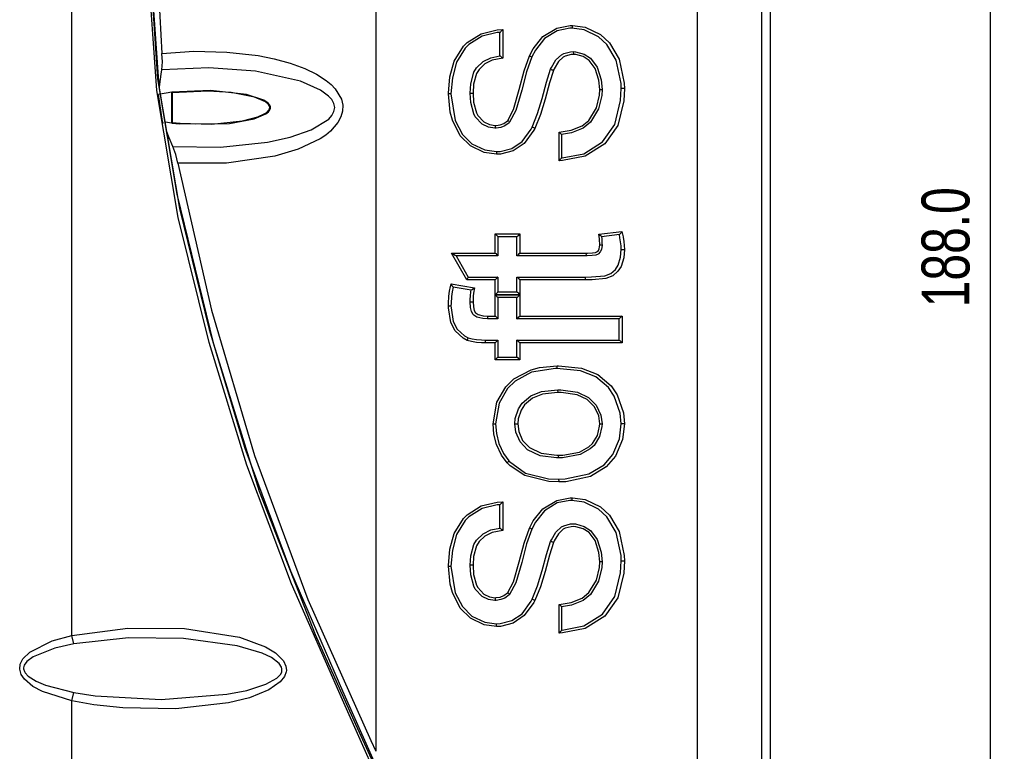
# Model space of a CAD drawing. Extents: x 28 to 402, y 197 to 629.
# Tile 10 of 13: x 94 to 166, y 464 to 517. Entities that reach past the tile are written whole.
import ezdxf

# ---------------------------------------------------------------- set-up
doc = ezdxf.new("R2010")
doc.units = 0
doc.header["$MEASUREMENT"] = 0
doc.header["$PDSIZE"] = -1
doc.layers.get('0').update_dxf_attribs({"linetype": 'CONTINUOUS'})
doc.layers.get('DEFPOINTS').update_dxf_attribs({"linetype": 'CONTINUOUS'})
doc.styles.add('SLDTEXTSTYLE0', font='txt', dxfattribs={"width": 0.75})
doc.dimstyles.new('SLDDIMSTYLE0', dxfattribs={"dimtxt": 3.5, "dimasz": 3, "dimexe": 1, "dimexo": 0.0625, "dimgap": 0.875, "dimtad": 2, "dimdec": 1, "dimzin": 4, "dimtxsty": 'STANDARD', "dimblk1": 'CLOSED', "dimblk2": 'CLOSED', "dimsah": 1, "dimcen": 0.09, "dimclrd": 7, "dimclre": 7, "dimclrt": 7, "dimazin": 3, "dimtfac": 1, "dimtdec": 4, "dimtofl": 0, "dimtmove": 0, "dimatfit": 3, "dimtolj": 1, "dimtzin": 12})

# ---------------------------------------------------------------- blocks, each defined once
blk = doc.blocks.new('_CLOSED')
at = {"color": 0, "linetype": 'BYBLOCK'}
for p, q in [((-1, 0.166667), (0, 0)), ((-1, 0.166667), (-1, -0.166667)), ((0, 0), (-1, -0.166667)), ((0, 0), (-1, 0))]:
    blk.add_line(p, q, dxfattribs=at)
blk = doc.blocks.new('*D5')
at = {"color": 7}
for p, q in [((154.245, 595.885), (165.914, 595.885)), ((164.914, 407.885), (164.914, 595.885)), ((154.245, 407.885), (165.914, 407.885))]:
    blk.add_line(p, q, dxfattribs=at)
at = {"layer": 'DEFPOINTS', "color": 7}
for p in [(153.245, 595.885), (153.245, 407.885)]:
    blk.add_point(p, dxfattribs=at)
at = {"xscale": 3, "yscale": 3}
for p, rotation in [((164.914, 595.885), 90.0000000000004), ((164.914, 407.885), 270.0000000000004)]:
    blk.add_blockref('_CLOSED', p, dxfattribs=dict(at, rotation=rotation))
at = {"color": 7, "insert": (163.414, 496.078), "char_height": 3.5, "attachment_point": 7, "rotation": 90, "style": 'SLDTEXTSTYLE0'}
blk.add_mtext('188.0', dxfattribs=at)

msp = doc.modelspace()

# ---------------------------------------------------------------- linework, layer by layer
at = {"color": 7, "linetype": 'CONTINUOUS'}
for p, q in [((148.797, 582.737), (148.797, 420.632)), ((119.951, 581.873), (119.951, 463.605)), ((143.475, 421.43), (143.475, 581.94)), ((148.149, 582.089), (148.149, 421.28)), ((97.745, 472.077), (97.745, 581.36)), ((103.97, 520.654), (104.323, 514.652)), ((129.249, 516.394), (129.249, 514.292)), ((134.3, 516.491), (134.3, 516.491)), ((129.032, 514.468), (129.032, 516.18)), ((134.383, 514.78), (134.383, 514.78)), ((129.032, 514.468), (129.033, 514.468)), ((131.366, 514.386), (131.366, 514.386)), ((132.744, 513.486), (132.744, 513.486)), ((105.033, 511.806), (104.078, 511.652)), ((104.368, 509.662), (104.078, 511.652)), ((105.033, 511.818), (105.033, 511.806)), ((105.033, 509.563), (105.033, 511.806)), ((105.045, 509.562), (105.045, 511.807)), ((105.08, 511.775), (105.08, 509.612)), ((104.429, 509.513), (104.368, 509.662)), ((104.557, 509.634), (105.033, 509.563)), ((105.033, 509.563), (105.033, 509.551)), ((106.745, 509.441), (106.759, 509.455)), ((129.737, 509.614), (129.737, 509.614)), ((131.4, 509.259), (131.4, 509.259)), ((133.369, 506.793), (133.369, 508.889)), ((133.544, 508.713), (133.544, 506.999)), ((133.544, 508.712), (133.544, 508.713)), ((133.544, 506.999), (133.544, 507.001)), ((128.692, 500.044), (128.692, 501.444)), ((128.692, 501.444), (130.496, 501.444)), ((130.278, 501.244), (128.877, 501.244)), ((128.877, 501.244), (128.877, 499.844)), ((130.277, 499.844), (130.278, 501.244)), ((130.496, 501.444), (130.496, 500.044)), ((136.273, 501.42), (137.959, 501.62)), ((137.77, 501.4), (136.461, 501.244)), ((126.613, 498.088), (125.499, 500.044)), ((125.499, 500.044), (128.692, 500.044)), ((125.833, 499.844), (126.718, 498.288)), ((128.877, 499.844), (125.833, 499.844)), ((128.877, 499.844), (128.877, 499.844)), ((130.278, 499.844), (130.277, 499.844)), ((135.309, 499.844), (130.278, 499.844)), ((130.496, 500.044), (135.337, 500.044)), ((135.309, 499.844), (135.309, 499.844)), ((126.718, 498.288), (128.877, 498.288)), ((128.877, 498.288), (128.877, 497.199)), ((128.877, 498.288), (128.877, 498.288)), ((130.277, 498.288), (130.278, 498.288)), ((130.278, 497.199), (130.277, 498.288)), ((130.278, 498.288), (135.253, 498.288)), ((125.458, 497.788), (127.172, 497.503)), ((126.932, 497.338), (125.607, 497.559)), ((128.692, 498.088), (126.613, 498.088)), ((128.692, 496.999), (128.692, 498.088)), ((130.496, 498.088), (130.496, 496.999)), ((135.281, 498.088), (130.496, 498.088)), ((130.496, 496.999), (128.692, 496.999)), ((128.692, 495.438), (128.692, 496.993)), ((128.692, 496.993), (130.496, 496.993)), ((128.877, 497.199), (130.278, 497.199)), ((128.877, 496.793), (128.877, 495.238)), ((130.278, 496.793), (128.877, 496.793)), ((130.277, 495.238), (130.278, 496.793)), ((130.496, 496.993), (130.496, 495.438)), ((128.142, 495.438), (128.692, 495.438)), ((130.496, 495.438), (137.978, 495.438)), ((137.978, 495.438), (137.978, 493.482)), ((128.877, 495.238), (128.126, 495.238)), ((128.877, 495.238), (128.877, 495.238)), ((130.278, 495.238), (130.277, 495.238)), ((137.747, 495.238), (130.278, 495.238)), ((137.745, 493.682), (137.745, 495.238)), ((126.706, 493.847), (126.706, 493.847)), ((127.975, 493.682), (128.877, 493.682)), ((128.692, 493.482), (127.988, 493.482)), ((128.692, 492.237), (128.692, 493.482)), ((128.877, 493.682), (128.877, 492.437)), ((128.877, 493.682), (128.877, 493.682)), ((130.278, 492.437), (130.277, 493.682)), ((130.277, 493.682), (130.278, 493.682)), ((130.278, 493.682), (137.747, 493.682)), ((130.496, 493.482), (130.496, 492.237)), ((137.978, 493.482), (130.496, 493.482)), ((130.496, 492.237), (128.692, 492.237)), ((128.877, 492.437), (130.278, 492.437)), ((133.26, 490.043), (133.26, 490.043)), ((129.696, 484.843), (129.696, 484.843)), ((129.032, 479.93), (129.032, 481.642)), ((129.249, 481.856), (129.249, 479.754)), ((134.3, 481.953), (134.3, 481.953)), ((129.032, 479.93), (129.033, 479.93)), ((131.366, 479.848), (131.366, 479.848)), ((132.744, 478.948), (132.744, 478.948)), ((129.737, 475.076), (129.737, 475.076)), ((131.4, 474.721), (131.4, 474.721)), ((133.369, 472.254), (133.369, 474.351)), ((133.544, 474.175), (133.544, 472.461)), ((133.544, 474.174), (133.544, 474.175)), ((133.544, 472.461), (133.544, 472.462)), ((97.882, 471.464), (97.745, 472.077)), ((97.745, 467.292), (97.882, 467.906)), ((97.745, 441.907), (97.745, 467.292))]:
    msp.add_line(p, q, dxfattribs=at)
at = {"color": 7, "linetype": 'CONTINUOUS', "flags": 128}
for points in [[(128.404, 431.804), (127.833, 438.075), (126.595, 444.268), (124.747, 450.292), (121.302, 458.893), (117.524, 467.367), (113.804, 475.86), (110.534, 484.521), (107.773, 493.506), (105.511, 502.656), (103.947, 511.924), (103.28, 521.265), (103.592, 531.043), (104.713, 540.784), (106.44, 550.43), (108.094, 557.811), (109.997, 565.132), (111.169, 568.77), (112.457, 572.385), (113.565, 576.031), (114.199, 579.764)], [(114.467, 579.746), (113.832, 576), (112.718, 572.342), (111.422, 568.716), (110.244, 565.066), (106.673, 550.384), (104.926, 540.755), (103.783, 531.03), (103.46, 521.268), (104.103, 512.248), (105.603, 503.297), (107.763, 494.456), (110.383, 485.765), (113.712, 476.802), (117.534, 468.022), (121.435, 459.268), (125.003, 450.387), (126.866, 444.337), (128.113, 438.114), (128.686, 431.814)], [(128.691, 431.797), (128.088, 438.776), (126.558, 445.664), (124.24, 452.434), (121.473, 459.045), (118.502, 465.578), (115.555, 472.12), (111.451, 482.6), (108.117, 493.371), (105.435, 504.35), (104.033, 512.784), (103.468, 521.265), (103.71, 529.79), (104.602, 538.352), (105.99, 546.888), (107.969, 556.19), (110.345, 565.405), (111.168, 568.281), (112.032, 571.146), (112.19, 571.637)], [(125.263, 511.68), (125.264, 511.741), (125.372, 512.931), (125.696, 514.074), (126.364, 515.166), (126.643, 515.446), (127.667, 516.087), (128.839, 516.365), (129.249, 516.394)], [(129.033, 516.18), (129.044, 516.187), (129.066, 516.207), (129.109, 516.249), (129.18, 516.322), (129.247, 516.392), (129.249, 516.394)], [(131.203, 514.466), (131.473, 514.992), (132.169, 515.875), (133.184, 516.496), (134.175, 516.688), (134.329, 516.691)], [(134.3, 516.491), (134.3, 516.491), (134.155, 516.488), (133.23, 516.308), (132.284, 515.73), (131.624, 514.89), (131.366, 514.386)], [(134.329, 516.691), (134.329, 516.679), (134.328, 516.647), (134.324, 516.585), (134.317, 516.535), (134.309, 516.502), (134.3, 516.491)], [(137.9, 512.084), (137.888, 512.453), (137.531, 514.144), (136.858, 515.288), (136.235, 515.861), (135.185, 516.369), (134.3, 516.491), (134.3, 516.491)], [(134.329, 516.691), (135.268, 516.561), (136.381, 516.024), (137.042, 515.418), (137.749, 514.218), (138.122, 512.463), (138.134, 512.085)], [(129.033, 516.18), (129.032, 516.18), (128.839, 516.165), (127.729, 515.902), (126.765, 515.297), (126.503, 515.034), (125.871, 513.997), (125.556, 512.861), (125.454, 511.68)], [(104.323, 514.652), (106.649, 514.805), (109.055, 514.749), (111.354, 514.484), (112.536, 514.251), (113.692, 513.939), (114.78, 513.543), (115.631, 513.13), (116.337, 512.672), (116.693, 512.374), (116.989, 512.063), (117.441, 511.297), (117.538, 510.859), (117.524, 510.417), (117.408, 510), (117.193, 509.592), (116.654, 508.971), (116.298, 508.678), (115.884, 508.398), (114.277, 507.636), (112.572, 507.134), (109.048, 506.625), (105.486, 506.619)], [(132.744, 513.486), (132.798, 513.608), (133.13, 514.181), (133.541, 514.552), (133.7, 514.637), (134.203, 514.769), (134.383, 514.78), (134.383, 514.78)], [(134.383, 514.78), (134.564, 514.769), (135.189, 514.592), (135.656, 514.289), (136.145, 513.645), (136.444, 512.712), (136.5, 512.008)], [(134.383, 514.78), (134.392, 514.768), (134.399, 514.735), (134.405, 514.685), (134.409, 514.622), (134.41, 514.589), (134.41, 514.579)], [(104.304, 513.456), (104.357, 514.039), (104.323, 514.652)], [(126.854, 511.748), (126.898, 512.43), (127.135, 513.263), (127.33, 513.597), (127.802, 514.055), (128.379, 514.334), (129.032, 514.468), (129.032, 514.468)], [(129.249, 514.292), (128.457, 514.144), (127.928, 513.89), (127.505, 513.48), (127.329, 513.178), (127.109, 512.402), (127.067, 511.747)], [(129.033, 514.468), (129.044, 514.462), (129.068, 514.445), (129.112, 514.409), (129.182, 514.35), (129.247, 514.294), (129.249, 514.292)], [(129.61, 509.752), (130.024, 510.536), (130.45, 511.997), (130.816, 513.367), (131.203, 514.466)], [(131.366, 514.386), (130.988, 513.311), (130.625, 511.949), (130.193, 510.467), (129.737, 509.614), (129.737, 509.614)], [(131.203, 514.466), (131.217, 514.46), (131.226, 514.456), (131.283, 514.43), (131.328, 514.408), (131.357, 514.393), (131.366, 514.386)], [(134.41, 514.579), (134.246, 514.57), (133.811, 514.456), (133.67, 514.381), (133.311, 514.057), (133.004, 513.526), (132.952, 513.408)], [(136.33, 512.01), (136.277, 512.678), (135.996, 513.553), (135.553, 514.138), (135.131, 514.412), (134.574, 514.57), (134.41, 514.579)], [(104.138, 512.153), (104.166, 512.389), (104.26, 513.126), (104.304, 513.456)], [(105.119, 507.84), (108.596, 507.79), (112.032, 508.159), (113.685, 508.524), (115.238, 509.054), (116.531, 509.849), (116.755, 510.11), (116.902, 510.395), (116.951, 510.698), (116.892, 510.995), (116.739, 511.274), (116.512, 511.53), (115.919, 511.966), (114.454, 512.606), (111.16, 513.344), (107.747, 513.603), (104.304, 513.456)], [(131.4, 509.259), (131.793, 510.245), (132.119, 511.356), (132.44, 512.546), (132.744, 513.486), (132.744, 513.486)], [(132.952, 513.408), (132.655, 512.493), (132.335, 511.304), (132.004, 510.182), (131.599, 509.167)], [(132.744, 513.486), (132.756, 513.485), (132.787, 513.475), (132.834, 513.457), (132.892, 513.434), (132.935, 513.416), (132.952, 513.408)], [(105.033, 509.551), (105.603, 509.492), (109.265, 509.531), (111.062, 509.867), (111.908, 510.222), (112.108, 510.38), (112.21, 510.515), (112.25, 510.63), (112.247, 510.753), (112.209, 510.856), (112.093, 511.004), (111.783, 511.221), (110.503, 511.643), (107.882, 511.935), (105.033, 511.818)], [(105.08, 509.594), (105.649, 509.536), (107.941, 509.483), (110.222, 509.717), (111.332, 510.003), (111.854, 510.242), (112.011, 510.353), (112.144, 510.495), (112.194, 510.593), (112.208, 510.704), (112.185, 510.799), (112.109, 510.92), (111.902, 511.096), (111.088, 511.447), (109.39, 511.778), (107.67, 511.894), (105.08, 511.775)], [(106.759, 511.915), (106.754, 511.92), (106.745, 511.928)], [(138.134, 512.085), (138.091, 511.174), (137.648, 509.379), (136.704, 508.024), (135.265, 507.125), (133.621, 506.803), (133.369, 506.793)], [(133.369, 508.889), (134.241, 509.028), (135.054, 509.346), (135.546, 509.75), (136.094, 510.662), (136.31, 511.597), (136.33, 512.01)], [(133.544, 507.001), (133.544, 507.001), (133.588, 507.002), (135.165, 507.312), (136.535, 508.169), (137.432, 509.459), (137.858, 511.194), (137.9, 512.084)], [(136.5, 512.008), (136.479, 511.58), (136.251, 510.591), (135.665, 509.616), (135.129, 509.174), (134.264, 508.835), (133.544, 508.712)], [(136.33, 512.01), (136.343, 512.009), (136.406, 512.009), (136.456, 512.009), (136.489, 512.008), (136.5, 512.008)], [(138.134, 512.085), (138.119, 512.085), (138.056, 512.085), (137.994, 512.084), (137.944, 512.084), (137.911, 512.084), (137.9, 512.084)], [(128.792, 507.267), (127.885, 507.394), (126.881, 507.876), (126.135, 508.608), (125.557, 509.758), (125.395, 510.359), (125.263, 511.68)], [(125.454, 511.68), (125.443, 511.68), (125.41, 511.68), (125.36, 511.68), (125.298, 511.68), (125.275, 511.68), (125.263, 511.68)], [(125.454, 511.68), (125.765, 509.742), (126.286, 508.726), (126.984, 508.039), (127.928, 507.586), (128.777, 507.467), (128.777, 507.467)], [(126.854, 511.748), (126.865, 511.748), (126.898, 511.748), (126.948, 511.748), (127.01, 511.747), (127.05, 511.747), (127.067, 511.747)], [(128.665, 509.179), (128.665, 509.179), (128.203, 509.243), (127.733, 509.472), (127.229, 510.009), (127.116, 510.223), (126.897, 511.054), (126.854, 511.748)], [(127.067, 511.747), (127.108, 511.08), (127.312, 510.303), (127.412, 510.115), (127.865, 509.634), (128.271, 509.436), (128.679, 509.379)], [(128.679, 509.379), (128.765, 509.383), (129.064, 509.427), (129.319, 509.529), (129.581, 509.726), (129.61, 509.752)], [(129.61, 509.752), (129.616, 509.747), (129.632, 509.731), (129.676, 509.687), (129.71, 509.65), (129.732, 509.625), (129.737, 509.614)], [(129.737, 509.614), (129.737, 509.614), (129.699, 509.579), (129.397, 509.353), (129.101, 509.234), (128.761, 509.183), (128.665, 509.179), (128.665, 509.179)], [(128.679, 509.379), (128.679, 509.368), (128.679, 509.335), (128.678, 509.273), (128.675, 509.223), (128.67, 509.19), (128.665, 509.179)], [(128.777, 507.467), (128.777, 507.467), (129.055, 507.481), (129.906, 507.702), (130.653, 508.209), (131.324, 509.118), (131.4, 509.259)], [(131.599, 509.167), (131.52, 509.022), (130.811, 508.065), (130.005, 507.52), (129.088, 507.281), (128.792, 507.267)], [(131.4, 509.259), (131.412, 509.257), (131.442, 509.244), (131.487, 509.223), (131.543, 509.196), (131.586, 509.174), (131.599, 509.167)], [(105.119, 507.84), (104.858, 508.464), (104.678, 508.905)], [(133.369, 508.889), (133.371, 508.887), (133.392, 508.868), (133.467, 508.798), (133.514, 508.751), (133.536, 508.727), (133.544, 508.713)], [(105.486, 506.619), (105.339, 507.256), (105.119, 507.84)], [(128.777, 507.467), (128.782, 507.456), (128.787, 507.423), (128.79, 507.373), (128.792, 507.311), (128.792, 507.278), (128.792, 507.267)], [(133.369, 506.793), (133.371, 506.795), (133.392, 506.817), (133.47, 506.903), (133.516, 506.958), (133.536, 506.984), (133.544, 506.999)], [(105.486, 506.619), (107.957, 495.866), (111.081, 485.235), (114.986, 474.702), (119.587, 464.397), (119.951, 463.605)], [(128.692, 501.444), (128.694, 501.442), (128.732, 501.404), (128.806, 501.327), (128.849, 501.28), (128.869, 501.257), (128.877, 501.245)], [(130.496, 501.444), (130.494, 501.442), (130.428, 501.377), (130.357, 501.31), (130.313, 501.27), (130.29, 501.251), (130.278, 501.244)], [(136.461, 501.246), (136.451, 501.261), (136.428, 501.285), (136.375, 501.334), (136.288, 501.408), (136.275, 501.418), (136.273, 501.42)], [(136.33, 500.636), (136.328, 500.753), (136.318, 500.928), (136.306, 501.087), (136.29, 501.246), (136.273, 501.42)], [(136.461, 501.246), (136.461, 501.244), (136.475, 501.105), (136.488, 500.941), (136.498, 500.76), (136.5, 500.634)], [(137.9, 500.304), (137.891, 500.58), (137.891, 500.584), (137.861, 500.861), (137.813, 501.165), (137.766, 501.4)], [(137.77, 501.4), (137.785, 501.41), (137.81, 501.433), (137.851, 501.48), (137.912, 501.556), (137.957, 501.618), (137.959, 501.62)], [(137.959, 501.62), (138.039, 501.229), (138.044, 501.202), (138.093, 500.887), (138.124, 500.598), (138.134, 500.302)], [(136.5, 500.634), (136.461, 500.308), (136.374, 500.124), (136.241, 499.99), (136.212, 499.97), (136.037, 499.895), (135.783, 499.86), (135.413, 499.845), (135.309, 499.844)], [(135.337, 500.044), (135.44, 500.045), (135.796, 500.06), (136.02, 500.089), (136.131, 500.136), (136.151, 500.15), (136.243, 500.242), (136.298, 500.36), (136.33, 500.636)], [(136.33, 500.636), (136.344, 500.636), (136.406, 500.635), (136.456, 500.635), (136.489, 500.634), (136.5, 500.634)], [(125.499, 500.044), (125.501, 500.043), (125.634, 499.965), (125.752, 499.895), (125.804, 499.863), (125.826, 499.849), (125.833, 499.844)], [(128.692, 500.044), (128.694, 500.042), (128.732, 500.004), (128.806, 499.927), (128.849, 499.88), (128.869, 499.856), (128.877, 499.845)], [(130.496, 500.044), (130.494, 500.042), (130.428, 499.977), (130.357, 499.909), (130.313, 499.87), (130.29, 499.851), (130.278, 499.844)], [(135.253, 498.288), (135.739, 498.296), (136.712, 498.386), (137.154, 498.555), (137.481, 498.839), (137.69, 499.16), (137.861, 499.738), (137.9, 500.304)], [(138.134, 500.302), (138.092, 499.708), (137.904, 499.073), (137.666, 498.71), (137.293, 498.385), (136.782, 498.19), (135.776, 498.096), (135.281, 498.088)], [(135.337, 500.044), (135.336, 500.008), (135.336, 500), (135.333, 499.938), (135.326, 499.888), (135.318, 499.855), (135.309, 499.844)], [(137.9, 500.304), (137.911, 500.304), (137.944, 500.303), (137.994, 500.303), (138.056, 500.303), (138.12, 500.302), (138.134, 500.302)], [(126.613, 498.088), (126.615, 498.091), (126.653, 498.158), (126.683, 498.214), (126.704, 498.254), (126.716, 498.279), (126.718, 498.288)], [(128.877, 498.288), (128.869, 498.276), (128.849, 498.253), (128.806, 498.205), (128.732, 498.128), (128.694, 498.09), (128.692, 498.088)], [(130.278, 498.288), (130.29, 498.281), (130.313, 498.263), (130.357, 498.223), (130.428, 498.156), (130.494, 498.09), (130.496, 498.088)], [(135.253, 498.288), (135.262, 498.277), (135.271, 498.245), (135.277, 498.193), (135.281, 498.088)], [(125.263, 496.18), (125.267, 496.362), (125.307, 496.894), (125.355, 497.25), (125.421, 497.602), (125.458, 497.788)], [(125.607, 497.559), (125.607, 497.559), (125.544, 497.217), (125.497, 496.872), (125.458, 496.357), (125.454, 496.181)], [(125.607, 497.559), (125.602, 497.571), (125.587, 497.596), (125.554, 497.647), (125.498, 497.73), (125.459, 497.786), (125.458, 497.788)], [(126.932, 497.338), (126.943, 497.343), (126.967, 497.358), (127.014, 497.39), (127.091, 497.445), (127.17, 497.501), (127.172, 497.503)], [(127.172, 497.503), (127.112, 497.107), (127.086, 496.886), (127.072, 496.661), (127.067, 496.468)], [(126.854, 496.468), (126.86, 496.669), (126.875, 496.904), (126.917, 497.238), (126.932, 497.338)], [(128.877, 497.199), (128.869, 497.187), (128.849, 497.164), (128.806, 497.116), (128.732, 497.039), (128.694, 497.001), (128.692, 496.999)], [(128.877, 496.794), (128.869, 496.806), (128.849, 496.829), (128.806, 496.876), (128.732, 496.953), (128.694, 496.991), (128.692, 496.993)], [(130.278, 497.199), (130.29, 497.192), (130.313, 497.174), (130.357, 497.134), (130.428, 497.067), (130.494, 497.001), (130.496, 496.999)], [(130.278, 496.793), (130.29, 496.8), (130.313, 496.819), (130.357, 496.859), (130.428, 496.926), (130.494, 496.991), (130.496, 496.993)], [(125.263, 496.18), (125.277, 496.18), (125.298, 496.18), (125.36, 496.18), (125.41, 496.181), (125.443, 496.181), (125.454, 496.181)], [(126.643, 493.661), (126.343, 493.813), (125.763, 494.356), (125.437, 494.972), (125.266, 496.038), (125.263, 496.18)], [(125.454, 496.181), (125.458, 496.044), (125.617, 495.037), (125.914, 494.475), (126.435, 493.984), (126.706, 493.847), (126.706, 493.847)], [(126.854, 496.468), (126.865, 496.468), (126.898, 496.468), (126.948, 496.468), (127.01, 496.468), (127.054, 496.468), (127.067, 496.468)], [(128.126, 495.238), (128.125, 495.238), (127.778, 495.256), (127.357, 495.36), (127.134, 495.504), (127.088, 495.554), (126.964, 495.77), (126.883, 496.072), (126.854, 496.468)], [(127.067, 496.468), (127.093, 496.104), (127.162, 495.844), (127.255, 495.682), (127.287, 495.648), (127.448, 495.544), (127.815, 495.454), (128.142, 495.438)], [(128.126, 495.238), (128.13, 495.249), (128.135, 495.281), (128.139, 495.332), (128.141, 495.394), (128.142, 495.418), (128.142, 495.438)], [(128.877, 495.238), (128.869, 495.25), (128.849, 495.273), (128.806, 495.321), (128.732, 495.398), (128.694, 495.436), (128.692, 495.438)], [(130.278, 495.238), (130.29, 495.245), (130.313, 495.263), (130.357, 495.303), (130.428, 495.37), (130.494, 495.436), (130.496, 495.438)], [(137.978, 495.438), (137.976, 495.436), (137.91, 495.37), (137.836, 495.303), (137.789, 495.263), (137.763, 495.245), (137.747, 495.238)], [(126.643, 493.661), (126.646, 493.669), (126.658, 493.698), (126.679, 493.756), (126.696, 493.804), (126.705, 493.835), (126.706, 493.847)], [(127.988, 493.482), (127.695, 493.487), (127.314, 493.514), (126.968, 493.565), (126.643, 493.661)], [(126.706, 493.847), (126.706, 493.847), (126.998, 493.761), (127.323, 493.712), (127.688, 493.687), (127.975, 493.682)], [(127.988, 493.482), (127.988, 493.511), (127.988, 493.526), (127.986, 493.588), (127.983, 493.638), (127.979, 493.67), (127.975, 493.682)], [(128.692, 493.482), (128.694, 493.484), (128.732, 493.522), (128.806, 493.599), (128.849, 493.646), (128.869, 493.669), (128.877, 493.681)], [(130.496, 493.482), (130.494, 493.484), (130.428, 493.549), (130.357, 493.617), (130.313, 493.656), (130.29, 493.675), (130.278, 493.682)], [(137.978, 493.482), (137.976, 493.484), (137.91, 493.549), (137.836, 493.617), (137.789, 493.656), (137.763, 493.675), (137.747, 493.682)], [(128.536, 487.559), (128.804, 489.136), (129.462, 490.268), (130.054, 490.844), (131.308, 491.517), (131.938, 491.682), (133.21, 491.799)], [(128.692, 492.237), (128.694, 492.239), (128.732, 492.277), (128.806, 492.354), (128.849, 492.402), (128.869, 492.425), (128.877, 492.437)], [(130.496, 492.237), (130.494, 492.239), (130.428, 492.304), (130.357, 492.372), (130.313, 492.411), (130.29, 492.43), (130.278, 492.437)], [(133.21, 491.799), (133.21, 491.78), (133.21, 491.755), (133.207, 491.693), (133.202, 491.643), (133.195, 491.61), (133.187, 491.599)], [(133.21, 491.799), (133.309, 491.798), (135.01, 491.62), (136.19, 491.157), (137.161, 490.335), (137.603, 489.682), (138.065, 488.366), (138.134, 487.559)], [(133.187, 491.599), (133.187, 491.599), (133.094, 491.597), (131.351, 491.327), (130.16, 490.687), (129.598, 490.139), (128.976, 489.067), (128.721, 487.558)], [(137.9, 487.558), (137.835, 488.331), (137.395, 489.586), (136.976, 490.207), (136.058, 490.985), (134.936, 491.425), (133.187, 491.599)], [(130.121, 487.558), (130.149, 487.949), (130.384, 488.659), (130.665, 489.071), (131.304, 489.608), (132.068, 489.912), (133.26, 490.043)], [(133.284, 489.843), (133.233, 489.842), (132.139, 489.718), (131.425, 489.435), (130.836, 488.941), (130.58, 488.565), (130.365, 487.92), (130.34, 487.558)], [(133.26, 490.043), (133.491, 490.037), (134.703, 489.861), (135.499, 489.489), (136.072, 488.926), (136.422, 488.188), (136.5, 487.558)], [(133.284, 489.843), (133.284, 489.857), (133.284, 489.886), (133.28, 489.948), (133.275, 489.999), (133.268, 490.031), (133.26, 490.043)], [(136.33, 487.559), (136.258, 488.139), (135.94, 488.809), (135.413, 489.325), (134.674, 489.669), (133.51, 489.837), (133.284, 489.843)], [(128.536, 487.559), (128.549, 487.559), (128.565, 487.559), (128.627, 487.559), (128.677, 487.559), (128.71, 487.558), (128.721, 487.558)], [(129.563, 484.71), (129.148, 485.275), (128.779, 486.046), (128.591, 486.808), (128.536, 487.559)], [(128.721, 487.558), (128.774, 486.839), (128.952, 486.113), (129.302, 485.378), (129.696, 484.843), (129.696, 484.843)], [(130.121, 487.558), (130.133, 487.558), (130.165, 487.558), (130.215, 487.558), (130.277, 487.558), (130.328, 487.558), (130.34, 487.558)], [(133.306, 485.064), (133.167, 485.067), (131.972, 485.224), (131.048, 485.662), (130.51, 486.227), (130.192, 486.946), (130.121, 487.558)], [(130.34, 487.558), (130.405, 486.995), (130.695, 486.339), (131.189, 485.822), (132.047, 485.416), (133.196, 485.267), (133.33, 485.264)], [(136.5, 487.558), (136.493, 487.372), (136.323, 486.625), (135.916, 485.981), (135.639, 485.716), (134.902, 485.306), (133.61, 485.072), (133.306, 485.064)], [(133.311, 483.508), (133.81, 483.523), (135.546, 483.887), (136.648, 484.562), (137.29, 485.309), (137.777, 486.454), (137.9, 487.558)], [(133.33, 485.264), (133.627, 485.272), (134.86, 485.494), (135.541, 485.871), (135.796, 486.114), (136.168, 486.702), (136.324, 487.383), (136.33, 487.559)], [(138.134, 487.559), (138.005, 486.407), (137.49, 485.201), (136.813, 484.413), (135.65, 483.701), (133.847, 483.323), (133.335, 483.308)], [(136.33, 487.559), (136.343, 487.559), (136.406, 487.559), (136.456, 487.558), (136.489, 487.558), (136.5, 487.558)], [(138.134, 487.559), (138.123, 487.559), (138.056, 487.559), (137.994, 487.559), (137.944, 487.558), (137.911, 487.558), (137.9, 487.558)], [(133.306, 485.064), (133.314, 485.076), (133.321, 485.108), (133.327, 485.159), (133.33, 485.221), (133.33, 485.25), (133.33, 485.264)], [(129.696, 484.843), (129.69, 484.833), (129.668, 484.808), (129.632, 484.773), (129.586, 484.731), (129.572, 484.718), (129.563, 484.71)], [(133.335, 483.308), (132.603, 483.34), (130.851, 483.771), (129.778, 484.489), (129.617, 484.654), (129.563, 484.71)], [(129.696, 484.843), (129.745, 484.791), (130.914, 483.953), (132.597, 483.54), (133.311, 483.508), (133.311, 483.508)], [(133.311, 483.508), (133.319, 483.497), (133.326, 483.464), (133.331, 483.414), (133.334, 483.352), (133.334, 483.323), (133.335, 483.308)], [(125.263, 477.142), (125.264, 477.203), (125.372, 478.393), (125.696, 479.536), (126.364, 480.628), (126.643, 480.907), (127.667, 481.549), (128.839, 481.827), (129.249, 481.856)], [(129.033, 481.642), (129.032, 481.642), (128.839, 481.627), (127.729, 481.364), (126.765, 480.759), (126.503, 480.496), (125.871, 479.459), (125.556, 478.323), (125.454, 477.142)], [(129.249, 481.856), (129.247, 481.854), (129.18, 481.783), (129.109, 481.71), (129.066, 481.669), (129.044, 481.649), (129.033, 481.642)], [(131.203, 479.928), (131.473, 480.454), (132.169, 481.337), (133.184, 481.957), (134.175, 482.15), (134.329, 482.153)], [(134.3, 481.953), (134.3, 481.953), (134.155, 481.95), (133.23, 481.77), (132.284, 481.191), (131.624, 480.352), (131.366, 479.848)], [(134.3, 481.953), (134.309, 481.964), (134.317, 481.997), (134.324, 482.047), (134.328, 482.109), (134.329, 482.141), (134.329, 482.153)], [(137.9, 477.545), (137.888, 477.915), (137.531, 479.606), (136.858, 480.75), (136.235, 481.323), (135.185, 481.83), (134.3, 481.953), (134.3, 481.953)], [(134.329, 482.153), (135.268, 482.022), (136.381, 481.486), (137.042, 480.88), (137.749, 479.68), (138.122, 477.924), (138.134, 477.547)], [(132.744, 478.948), (132.798, 479.07), (133.13, 479.642), (133.541, 480.014), (133.7, 480.099), (134.203, 480.231), (134.383, 480.241), (134.383, 480.241)], [(134.383, 480.241), (134.564, 480.231), (135.189, 480.054), (135.656, 479.75), (136.145, 479.106), (136.444, 478.173), (136.5, 477.47)], [(126.854, 477.21), (126.898, 477.892), (127.135, 478.725), (127.33, 479.059), (127.802, 479.517), (128.379, 479.796), (129.032, 479.93), (129.032, 479.93)], [(129.249, 479.754), (128.457, 479.606), (127.928, 479.352), (127.505, 478.942), (127.329, 478.64), (127.109, 477.864), (127.067, 477.209)], [(129.249, 479.754), (129.247, 479.756), (129.182, 479.812), (129.112, 479.871), (129.068, 479.907), (129.044, 479.924), (129.033, 479.93)], [(129.61, 475.214), (130.024, 475.997), (130.45, 477.459), (130.816, 478.829), (131.203, 479.928)], [(131.366, 479.848), (130.988, 478.772), (130.625, 477.41), (130.193, 475.928), (129.737, 475.076), (129.737, 475.076)], [(131.366, 479.848), (131.357, 479.855), (131.328, 479.87), (131.283, 479.892), (131.226, 479.918), (131.217, 479.922), (131.203, 479.928)], [(134.41, 480.041), (134.246, 480.031), (133.811, 479.918), (133.67, 479.843), (133.311, 479.518), (133.004, 478.988), (132.952, 478.87)], [(136.33, 477.471), (136.277, 478.139), (135.996, 479.015), (135.553, 479.6), (135.131, 479.874), (134.574, 480.032), (134.41, 480.041)], [(131.4, 474.721), (131.793, 475.707), (132.119, 476.818), (132.44, 478.008), (132.744, 478.948), (132.744, 478.948)], [(132.952, 478.87), (132.655, 477.954), (132.335, 476.766), (132.004, 475.644), (131.599, 474.629)], [(132.952, 478.87), (132.935, 478.878), (132.892, 478.896), (132.834, 478.919), (132.787, 478.936), (132.756, 478.947), (132.744, 478.948)], [(138.134, 477.547), (138.091, 476.636), (137.648, 474.841), (136.704, 473.486), (135.265, 472.587), (133.621, 472.264), (133.369, 472.254)], [(133.369, 474.351), (134.241, 474.49), (135.054, 474.808), (135.546, 475.212), (136.094, 476.124), (136.31, 477.059), (136.33, 477.471)], [(133.544, 472.462), (133.544, 472.462), (133.588, 472.464), (135.165, 472.773), (136.535, 473.631), (137.432, 474.921), (137.858, 476.655), (137.9, 477.545)], [(136.5, 477.47), (136.479, 477.041), (136.251, 476.053), (135.665, 475.078), (135.129, 474.636), (134.264, 474.296), (133.544, 474.174)], [(136.5, 477.47), (136.489, 477.47), (136.456, 477.47), (136.406, 477.471), (136.343, 477.471), (136.33, 477.471)], [(137.9, 477.545), (137.911, 477.545), (137.944, 477.546), (137.994, 477.546), (138.056, 477.546), (138.119, 477.547), (138.134, 477.547)], [(128.792, 472.729), (127.885, 472.855), (126.881, 473.337), (126.135, 474.07), (125.557, 475.22), (125.395, 475.82), (125.263, 477.142)], [(125.263, 477.142), (125.275, 477.142), (125.298, 477.142), (125.36, 477.142), (125.41, 477.142), (125.443, 477.142), (125.454, 477.142)], [(125.454, 477.142), (125.765, 475.204), (126.286, 474.188), (126.984, 473.501), (127.928, 473.047), (128.777, 472.929), (128.777, 472.929)], [(128.665, 474.641), (128.665, 474.641), (128.203, 474.705), (127.733, 474.934), (127.229, 475.471), (127.116, 475.684), (126.897, 476.516), (126.854, 477.21)], [(127.067, 477.209), (127.05, 477.209), (127.01, 477.209), (126.948, 477.209), (126.898, 477.21), (126.865, 477.21), (126.854, 477.21)], [(127.067, 477.209), (127.108, 476.542), (127.312, 475.765), (127.412, 475.576), (127.865, 475.096), (128.271, 474.897), (128.679, 474.841)], [(128.679, 474.841), (128.765, 474.845), (129.064, 474.888), (129.319, 474.991), (129.581, 475.188), (129.61, 475.214)], [(129.737, 475.076), (129.732, 475.087), (129.71, 475.112), (129.676, 475.148), (129.632, 475.193), (129.616, 475.208), (129.61, 475.214)], [(129.737, 475.076), (129.737, 475.076), (129.699, 475.041), (129.397, 474.814), (129.101, 474.696), (128.761, 474.645), (128.665, 474.641), (128.665, 474.641)], [(128.679, 474.841), (128.679, 474.83), (128.679, 474.797), (128.678, 474.735), (128.675, 474.685), (128.67, 474.652), (128.665, 474.641)], [(128.777, 472.929), (128.777, 472.929), (129.055, 472.943), (129.906, 473.164), (130.653, 473.671), (131.324, 474.58), (131.4, 474.721)], [(131.599, 474.629), (131.52, 474.484), (130.811, 473.526), (130.005, 472.981), (129.088, 472.743), (128.792, 472.729)], [(131.599, 474.629), (131.586, 474.636), (131.543, 474.657), (131.487, 474.685), (131.442, 474.706), (131.412, 474.718), (131.4, 474.721)], [(133.544, 474.175), (133.536, 474.188), (133.514, 474.213), (133.467, 474.26), (133.392, 474.33), (133.371, 474.349), (133.369, 474.351)], [(97.745, 472.077), (97.745, 472.077), (101.834, 472.623), (105.966, 472.575), (109.999, 471.944), (111.904, 471.242), (112.614, 470.815), (113.221, 470.22), (113.391, 469.841), (113.418, 469.507), (113.406, 469.416), (113.275, 469.065), (112.975, 468.685), (112.147, 468.093), (110.712, 467.515), (109.199, 467.153), (105.349, 466.713), (101.467, 466.776), (99.337, 467.002), (97.745, 467.292)], [(128.792, 472.729), (128.792, 472.74), (128.792, 472.773), (128.79, 472.835), (128.787, 472.885), (128.782, 472.918)], [(133.544, 472.461), (133.536, 472.446), (133.516, 472.419), (133.47, 472.365), (133.392, 472.279), (133.371, 472.256), (133.369, 472.254)], [(97.745, 467.292), (95.591, 467.976), (94.882, 468.356), (94.262, 468.874), (94.03, 469.218), (93.92, 469.621), (93.965, 469.987), (94.162, 470.369), (94.663, 470.861), (96.302, 471.674), (97.745, 472.077), (97.745, 472.077)], [(97.882, 467.906), (99.433, 467.667), (104.256, 467.385), (109.068, 467.779), (110.517, 468.06), (111.918, 468.508), (112.713, 468.943), (112.988, 469.212), (113.076, 469.389), (113.092, 469.455), (113.091, 469.64), (113.06, 469.751), (112.897, 470.02), (112.341, 470.457), (111.658, 470.777), (109.816, 471.331), (105.901, 471.865), (101.877, 471.912), (97.882, 471.464)], [(97.882, 471.464), (96.49, 471.143), (94.917, 470.527), (94.44, 470.17), (94.253, 469.898), (94.21, 469.716), (94.211, 469.64), (94.264, 469.447), (94.315, 469.354), (94.535, 469.109), (95.126, 468.73), (95.806, 468.443), (97.882, 467.906)]]:
    msp.add_lwpolyline(points, dxfattribs=at)

# ---------------------------------------------------------------- dimensions: what is measured, and where the dimension line sits
at = {"color": 7}
dim = msp.add_linear_dim(base=(164.914, 595.885), p1=(153.245, 407.885), p2=(153.245, 595.885), angle=90, dimstyle='SLDDIMSTYLE0', dxfattribs=at)
dim.commit()
dim.dimension.update_dxf_attribs({"geometry": '*D5', "text_midpoint": (164.914, 501.885), "dimtype": 160})

doc.saveas('drawing.dxf')
